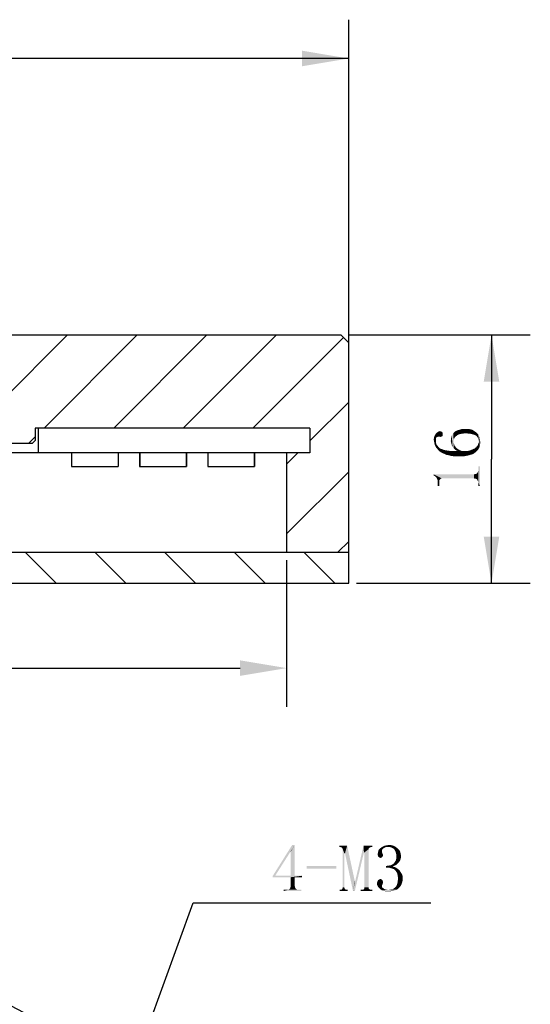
# Model space of a CAD drawing. Header units: millimetres. Extents: x 99 to 211, y 61 to 253.
# Tile 4 of 4: x 178 to 211, y 187 to 251. Entities that reach past the tile are written whole.
import ezdxf

# ---------------------------------------------------------------- set-up
doc = ezdxf.new("R2010")
doc.units = ezdxf.units.MM
doc.header["$LTSCALE"] = 23.1
doc.header["$PDMODE"] = 3
doc.header["$PDSIZE"] = 8
doc.layers.get('0').update_dxf_attribs({"linetype": 'CONTINUOUS'})
doc.layers.get('Defpoints').update_dxf_attribs({"linetype": 'CONTINUOUS'})
doc.layers.add('00_COMPONENTS', color=7, linetype='CONTINUOUS')
doc.layers.add('51__DRAFT_DIMS', color=7, linetype='CONTINUOUS')
doc.styles.get("Standard").update_dxf_attribs({"font": 'simfang.ttf'})
doc.dimstyles.new('DIMSTYLE_2', dxfattribs={"dimtxt": 3, "dimasz": 3, "dimexe": 2.5, "dimexo": 0.5, "dimtad": 1, "dimdsep": 46, "dimtxsty": 'STANDARD', "dimblk": '_FILLED', "dimblk1": '_FILLED', "dimblk2": '_FILLED', "dimcen": 0.09, "dimclrt": 3, "dimazin": 2, "dimtp": 0.1, "dimtm": 0.1, "dimtfac": 1, "dimtofl": 0, "dimtmove": 0, "dimatfit": 1, "dimldrblk": '_FILLED', "dimfxl": 1, "dimtolj": 1, "dimarcsym": 0})
doc.dimstyles.new('DIMSTYLE_3', dxfattribs={"dimtxt": 3, "dimasz": 3, "dimexe": 2.5, "dimexo": 0.5, "dimgap": 0.75, "dimtad": 1, "dimdsep": 46, "dimtxsty": 'STANDARD', "dimblk": '_FILLED', "dimblk1": '_FILLED', "dimblk2": '_FILLED', "dimcen": 0.09, "dimclrt": 3, "dimazin": 2, "dimtp": 0.3, "dimtm": 0.3, "dimtfac": 1, "dimtofl": 0, "dimtmove": 0, "dimatfit": 3, "dimldrblk": '_FILLED', "dimfxl": 1, "dimtolj": 1, "dimarcsym": 0})
doc.dimstyles.new('DIMSTYLE_4', dxfattribs={"dimtxt": 3, "dimasz": 3, "dimexe": 2.5, "dimexo": 0.5, "dimgap": 0.75, "dimtad": 1, "dimdsep": 46, "dimtxsty": 'STANDARD', "dimblk": '_FILLED', "dimblk1": '_FILLED', "dimblk2": '_FILLED', "dimcen": 0.09, "dimclrt": 3, "dimazin": 2, "dimtp": 0.2, "dimtm": 0.2, "dimtfac": 1, "dimtofl": 0, "dimtmove": 0, "dimatfit": 3, "dimldrblk": '_FILLED', "dimfxl": 1, "dimtolj": 1, "dimarcsym": 0})
pattern_1 = [(45, (0, 0), (-5.9397, 5.9397), [])]

# ---------------------------------------------------------------- blocks, each defined once
blk = doc.blocks.new('_FILLED')
at = {"color": 0, "linetype": 'ByBlock'}
blk.add_solid([(0, 0), (-1, 0.167), (-1, -0.167)], dxfattribs=at)
blk = doc.blocks.new('*D2')
at = {"layer": '51__DRAFT_DIMS', "color": 4}
for p, q in [((182.851, 176.185), (189.338, 194.045)), ((189.338, 194.045), (192.838, 194.045)), ((192.838, 194.045), (204.651, 194.045))]:
    blk.add_line(p, q, dxfattribs=at)
at = {"layer": '51__DRAFT_DIMS', "color": 4, "xscale": 3, "yscale": 3, "zscale": 3, "rotation": 250.0402917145}
blk.add_blockref('_FILLED', (182.851, 176.185), dxfattribs=at)
blk = doc.blocks.new('*D3')
at = {"layer": '51__DRAFT_DIMS', "color": 4}
for p, q in [((119.358, 229.627), (119.358, 250.942)), ((199.358, 229.627), (199.358, 250.942)), ((119.358, 248.442), (159.358, 248.442)), ((199.358, 248.442), (159.358, 248.442))]:
    blk.add_line(p, q, dxfattribs=at)
at = {"layer": '51__DRAFT_DIMS', "color": 4, "xscale": 3, "yscale": 3, "zscale": 3, "rotation": 180}
blk.add_blockref('_FILLED', (119.358, 248.442), dxfattribs=at)
at = {"layer": '51__DRAFT_DIMS', "color": 4, "xscale": 3, "yscale": 3, "zscale": 3}
blk.add_blockref('_FILLED', (199.358, 248.442), dxfattribs=at)
blk = doc.blocks.new('*D5')
at = {"layer": '51__DRAFT_DIMS', "color": 4}
for p, q in [((199.358, 230.627), (211.06, 230.627)), ((208.56, 230.627), (208.56, 222.627)), ((208.56, 214.627), (208.56, 222.627)), ((199.858, 214.627), (211.06, 214.627))]:
    blk.add_line(p, q, dxfattribs=at)
at = {"layer": '51__DRAFT_DIMS', "color": 4, "xscale": 3, "yscale": 3, "zscale": 3}
for p, rotation in [((208.56, 230.627), 90), ((208.56, 214.627), 270)]:
    blk.add_blockref('_FILLED', p, dxfattribs=dict(at, rotation=rotation))
blk = doc.blocks.new('*D8')
at = {"layer": '51__DRAFT_DIMS', "color": 0, "lineweight": -2}
for p, q in [((123.358, 216.127), (123.358, 206.662)), ((195.358, 216.127), (195.358, 206.662)), ((126.358, 209.162), (192.358, 209.162))]:
    blk.add_line(p, q, dxfattribs=at)
at = {"layer": 'Defpoints', "color": 0}
for p in [(123.358, 216.627), (195.358, 216.627), (195.358, 209.162)]:
    blk.add_point(p, dxfattribs=at)
at = {"layer": '51__DRAFT_DIMS', "color": 0, "linetype": 'ByBlock', "lineweight": -2, "xscale": 3, "yscale": 3, "zscale": 3, "rotation": 180}
blk.add_blockref('_FILLED', (123.358, 209.162), dxfattribs=at)
at = {"layer": '51__DRAFT_DIMS', "color": 0, "linetype": 'ByBlock', "lineweight": -2, "xscale": 3, "yscale": 3, "zscale": 3}
blk.add_blockref('_FILLED', (195.358, 209.162), dxfattribs=at)
at = {"layer": '51__DRAFT_DIMS', "color": 3, "insert": (159.358, 211.429), "char_height": 3, "attachment_point": 5}
blk.add_mtext('\\A1;72', dxfattribs=at)

msp = doc.modelspace()

# ---------------------------------------------------------------- hatches: boundary and pattern name
h = msp.add_hatch()
h.set_pattern_fill('ANSI31', color=256)
h.paths.add_polyline_path([(139.35848, 224.62708), (139.55848, 224.62708), (139.55848, 223.82708), (139.75848, 223.62708), (141.85848, 223.62708), (141.85848, 230.12708), (141.35848, 230.62708), (119.85848, 230.62708), (119.35848, 230.12708), (119.35848, 216.62708), (123.35848, 216.62708), (123.35848, 223.02708), (121.85848, 223.02708), (121.85848, 224.62708)])
h.paths.add_polyline_path([(199.35848, 216.62708), (199.35848, 230.12708), (198.85848, 230.62708), (177.35848, 230.62708), (176.85848, 230.12708), (176.85848, 223.62708), (178.95848, 223.62708), (179.15848, 223.82708), (179.15848, 224.62708), (179.35848, 224.62708), (196.85865, 224.63907), (196.85848, 223.02708), (195.35848, 223.02708), (195.35848, 216.62708)])
h = msp.add_hatch()
h.set_pattern_fill('DEFAULT__4', color=4, scale=8.4, angle=45, style=0, pattern_type=0)
h.set_pattern_definition(pattern_1)
edge = h.paths.add_edge_path()
edge.add_line((183.79748, 223.02708), (180.993, 223.02708))
edge.add_line((183.79748, 223.02708), (183.79748, 222.27708))
edge.add_line((183.79748, 222.27708), (180.993, 222.27708))
edge.add_line((180.993, 223.02708), (180.993, 222.27708))
h = msp.add_hatch()
h.set_pattern_fill('DEFAULT__8', color=4, scale=8.4, angle=45, style=0, pattern_type=0)
h.set_pattern_definition(pattern_1)
edge = h.paths.add_edge_path()
edge.add_line((183.98632, 223.02708), (184.87532, 223.02708))
edge.add_line((184.87532, 223.02708), (184.87532, 222.41748))
edge.add_line((183.98632, 222.41748), (184.87532, 222.41748))
edge.add_line((183.98632, 223.02708), (183.98632, 222.41748))
h = msp.add_hatch()
h.set_pattern_fill('DEFAULT__10', color=4, scale=8.4, angle=45, style=0, pattern_type=0)
h.set_pattern_definition(pattern_1)
edge = h.paths.add_edge_path()
edge.add_line((190.71326, 223.02708), (189.03686, 223.02708))
edge.add_line((190.71326, 223.02708), (190.71326, 221.45228))
edge.add_line((190.71326, 221.45228), (189.03686, 221.45228))
edge.add_line((189.03686, 223.02708), (189.03686, 221.45228))
h = msp.add_hatch()
h.set_pattern_fill('DEFAULT__6', color=4, scale=8.4, angle=45, style=0, pattern_type=0)
h.set_pattern_definition(pattern_1)
edge = h.paths.add_edge_path()
edge.add_line((193.78133, 223.02708), (190.9795, 223.02708))
edge.add_line((193.78133, 223.02708), (193.78133, 222.27708))
edge.add_line((193.78133, 222.27708), (192.89926, 222.27708))
edge.add_line((192.89926, 222.27708), (192.89926, 222.22708))
edge.add_line((192.89926, 222.22708), (192.63788, 222.22708))
edge.add_line((192.63788, 222.27708), (192.63788, 222.22708))
edge.add_line((192.63788, 222.27708), (192.55761, 222.27708))
edge.add_line((192.55761, 222.27708), (192.55761, 222.22708))
edge.add_line((192.55761, 222.22708), (192.50164, 222.22708))
edge.add_line((192.50164, 222.27708), (192.50164, 222.22708))
edge.add_line((192.50164, 222.27708), (192.36609, 222.27708))
edge.add_line((192.36609, 222.27708), (192.36609, 222.22708))
edge.add_line((192.36609, 222.22708), (192.24107, 222.22708))
edge.add_line((192.24107, 222.27708), (192.24107, 222.22708))
edge.add_line((192.24107, 222.27708), (192.0125, 222.27708))
edge.add_line((192.0125, 222.27708), (192.0125, 222.22708))
edge.add_line((192.0125, 222.22708), (191.97473, 222.22708))
edge.add_line((191.97473, 222.27708), (191.97473, 222.22708))
edge.add_line((191.97473, 222.27708), (190.9795, 222.27708))
edge.add_line((190.9795, 223.02708), (190.9795, 222.27708))
h = msp.add_hatch()
h.set_pattern_fill('ANSI31', color=256, angle=90)
h.paths.add_polyline_path([(123.35848, 216.62708), (119.35848, 216.62708), (119.35848, 214.62708), (141.85848, 214.62708), (141.85848, 216.62708)])
h.paths.add_polyline_path([(195.35848, 216.62708), (176.85848, 216.62708), (176.85848, 214.62708), (199.35848, 214.62708), (199.35848, 216.62708)])

# ---------------------------------------------------------------- linework, layer by layer
at = {"layer": '00_COMPONENTS', "color": 7}
for p, q in [((119.85848, 230.62708), (198.85848, 230.62708)), ((198.85848, 230.62708), (199.35848, 230.12708)), ((199.35848, 214.62708), (199.35848, 230.12708)), ((196.85848, 224.62708), (179.15848, 224.62708)), ((179.15848, 224.62708), (179.15848, 223.82708)), ((179.35848, 224.62708), (179.35844, 223.02708)), ((196.85848, 224.62708), (196.85848, 223.02708)), ((196.85865, 224.57216), (196.85865, 223.02708)), ((178.95848, 223.62708), (139.75848, 223.62708)), ((178.95848, 223.62708), (179.15848, 223.82708)), ((196.85865, 223.02708), (121.85848, 223.02708)), ((181.50423, 223.02708), (181.50423, 222.15228)), ((184.50141, 223.02708), (184.50141, 222.15228)), ((184.50745, 223.02708), (184.50745, 222.15228)), ((185.88773, 223.02708), (185.88773, 222.15228)), ((185.89376, 223.02708), (185.89376, 222.15228)), ((188.88491, 223.02708), (188.88491, 222.15228)), ((188.89094, 223.02708), (188.89094, 222.15228)), ((188.89094, 223.02708), (188.89094, 222.15228)), ((188.89698, 223.02708), (188.89698, 222.15228)), ((190.27726, 223.02708), (190.27726, 222.15228)), ((193.27444, 223.02708), (193.27444, 222.15228)), ((193.28047, 223.02708), (193.28047, 222.15228)), ((195.35848, 223.02708), (195.35848, 216.62708)), ((181.50423, 222.15228), (184.50745, 222.15228)), ((185.88773, 222.15228), (188.89094, 222.15228)), ((185.89376, 222.15228), (188.89698, 222.15228)), ((190.27726, 222.15228), (193.28047, 222.15228)), ((119.35848, 216.62708), (199.35848, 216.62708)), ((119.35848, 214.62708), (199.35848, 214.62708))]:
    msp.add_line(p, q, dxfattribs=at)
for radius in [40, 39.5]:
    msp.add_circle((159.35848, 151.79378), radius, dxfattribs=at)
at = {"layer": '51__DRAFT_DIMS', "color": 3}
for points in [[(204.85703, 223.77552), (204.83359, 223.89271), (204.85703, 224.00989)], [(204.88047, 223.65833), (204.85703, 224.00989), (204.88047, 224.10364)], [(204.85703, 224.00989), (204.88047, 223.65833), (204.85703, 223.77552)], [(204.9039, 223.54114), (204.88047, 224.10364), (204.92734, 224.19739)], [(204.88047, 224.10364), (204.9039, 223.54114), (204.88047, 223.65833)], [(204.92734, 224.19739), (204.95078, 223.44739), (204.9039, 223.54114)], [(204.97422, 223.96302), (204.92734, 224.19739), (204.97422, 224.26771)], [(204.97422, 223.70521), (204.95078, 223.44739), (204.92734, 224.19739)], [(204.97422, 223.84583), (204.97422, 223.70521), (204.92734, 224.19739)], [(204.97422, 223.89271), (204.97422, 223.84583), (204.92734, 224.19739)], [(204.97422, 223.96302), (204.97422, 223.89271), (204.92734, 224.19739)], [(204.99765, 224.03333), (204.97422, 224.26771), (205.04453, 224.33802)], [(204.97422, 224.26771), (204.99765, 223.98646), (204.97422, 223.96302)], [(204.99765, 224.03333), (204.99765, 223.98646), (204.97422, 224.26771)], [(205.04453, 224.33802), (205.06797, 224.05677), (204.99765, 224.03333)], [(205.11484, 224.08021), (205.04453, 224.33802), (205.11484, 224.38489)], [(205.11484, 224.08021), (205.06797, 224.05677), (205.04453, 224.33802)], [(205.11484, 224.38489), (205.16172, 224.40833), (205.18515, 224.08021)], [(205.11484, 224.38489), (205.18515, 224.08021), (205.11484, 224.08021)], [(205.18515, 224.08021), (205.16172, 224.40833), (205.23203, 224.43177)], [(205.23203, 224.43177), (205.25547, 224.05677), (205.18515, 224.08021)], [(205.25547, 224.05677), (205.23203, 224.43177), (205.30234, 224.40833)], [(205.30234, 224.40833), (205.32578, 224.08021), (205.25547, 224.05677)], [(205.32578, 224.08021), (205.30234, 224.40833), (205.37265, 224.38489)], [(205.37265, 224.38489), (205.39609, 224.10364), (205.32578, 224.08021)], [(205.41953, 224.15052), (205.39609, 224.10364), (205.37265, 224.38489)], [(205.41953, 224.24427), (205.41953, 224.15052), (205.37265, 224.38489)], [(205.41953, 224.24427), (205.37265, 224.38489), (205.41953, 224.31458)], [(205.98203, 223.61146), (205.95859, 223.98646), (205.98203, 224.08021)], [(205.95859, 223.89271), (205.95859, 223.98646), (205.98203, 223.61146)], [(206.00547, 223.51771), (205.98203, 224.08021), (206.00547, 224.15052)], [(205.98203, 224.08021), (206.00547, 223.51771), (205.98203, 223.61146)], [(206.05234, 223.42396), (206.00547, 224.15052), (206.05234, 224.22083)], [(206.00547, 224.15052), (206.05234, 223.42396), (206.00547, 223.51771)], [(206.05234, 224.22083), (206.09922, 224.29114), (206.12265, 223.33021)], [(206.05234, 224.22083), (206.12265, 223.33021), (206.05234, 223.42396)], [(206.12265, 223.89271), (206.09922, 224.29114), (206.14609, 224.33802)], [(206.12265, 223.68177), (206.12265, 223.33021), (206.09922, 224.29114)], [(206.12265, 223.77552), (206.12265, 223.68177), (206.09922, 224.29114)], [(206.12265, 223.89271), (206.12265, 223.77552), (206.09922, 224.29114)], [(206.14609, 224.33802), (206.16953, 223.98646), (206.12265, 223.89271)], [(206.2164, 224.05677), (206.14609, 224.33802), (206.2164, 224.40833)], [(206.2164, 224.05677), (206.16953, 223.98646), (206.14609, 224.33802)], [(206.31015, 224.12708), (206.2164, 224.40833), (206.35703, 224.47864)], [(206.2164, 224.40833), (206.31015, 224.12708), (206.2164, 224.05677)], [(206.35703, 224.47864), (206.4039, 224.19739), (206.31015, 224.12708)], [(206.4039, 224.19739), (206.35703, 224.47864), (206.52109, 224.52552)], [(206.52109, 224.52552), (206.54453, 224.24427), (206.4039, 224.19739)], [(206.54453, 224.24427), (206.52109, 224.52552), (206.66172, 224.57239)], [(206.66172, 224.57239), (206.68515, 224.26771), (206.54453, 224.24427)], [(206.84922, 224.29114), (206.68515, 224.26771), (206.66172, 224.57239)], [(206.84922, 224.29114), (206.66172, 224.57239), (206.84922, 224.57239)], [(206.84922, 224.57239), (206.9664, 224.29114), (206.84922, 224.29114)], [(206.9664, 224.29114), (206.84922, 224.57239), (206.9664, 224.57239)], [(206.9664, 224.57239), (207.08359, 224.26771), (206.9664, 224.29114)], [(207.08359, 224.26771), (206.9664, 224.57239), (207.08359, 224.57239)], [(207.08359, 224.57239), (207.17734, 224.26771), (207.08359, 224.26771)], [(207.17734, 224.26771), (207.08359, 224.57239), (207.20078, 224.54896)], [(207.20078, 224.54896), (207.27109, 224.24427), (207.17734, 224.26771)], [(207.27109, 224.24427), (207.20078, 224.54896), (207.29453, 224.52552)], [(207.29453, 224.52552), (207.36484, 224.22083), (207.27109, 224.24427)], [(207.36484, 224.22083), (207.29453, 224.52552), (207.38828, 224.47864)], [(207.38828, 224.47864), (207.43515, 224.19739), (207.36484, 224.22083)], [(207.43515, 224.19739), (207.38828, 224.47864), (207.45859, 224.43177)], [(207.45859, 224.43177), (207.48203, 224.17396), (207.43515, 224.19739)], [(207.48203, 224.17396), (207.45859, 224.43177), (207.5289, 224.38489)], [(207.5289, 224.38489), (207.55234, 224.15052), (207.48203, 224.17396)], [(207.55234, 224.15052), (207.5289, 224.38489), (207.59922, 224.33802)], [(207.59922, 224.33802), (207.62265, 224.08021), (207.55234, 224.15052)], [(207.69297, 223.98646), (207.62265, 224.08021), (207.59922, 224.33802)], [(207.69297, 223.98646), (207.59922, 224.33802), (207.7164, 224.19739)], [(207.7164, 224.19739), (207.7164, 223.86927), (207.69297, 223.98646)], [(207.7164, 224.19739), (207.73984, 223.75208), (207.7164, 223.86927)], [(207.76328, 223.35364), (207.73984, 223.75208), (207.7164, 224.19739)], [(207.76328, 223.35364), (207.7164, 224.19739), (207.78672, 224.05677)], [(207.78672, 224.05677), (207.81015, 223.42396), (207.76328, 223.35364)], [(207.81015, 223.54114), (207.81015, 223.42396), (207.78672, 224.05677)], [(207.81015, 223.54114), (207.78672, 224.05677), (207.81015, 223.91614)], [(204.97422, 223.70521), (204.99765, 223.35364), (204.95078, 223.44739)], [(204.99765, 223.35364), (204.97422, 223.70521), (205.02109, 223.56458)], [(205.02109, 223.56458), (205.0914, 223.25989), (204.99765, 223.35364)], [(205.0914, 223.25989), (205.02109, 223.56458), (205.11484, 223.44739)], [(205.11484, 223.44739), (205.16172, 223.16614), (205.0914, 223.25989)], [(205.16172, 223.16614), (205.11484, 223.44739), (205.23203, 223.33021)], [(205.23203, 223.33021), (205.25547, 223.09583), (205.16172, 223.16614)], [(205.25547, 223.09583), (205.23203, 223.33021), (205.30234, 223.28333)], [(205.95859, 223.70521), (205.93515, 223.79896), (205.95859, 223.89271)], [(205.95859, 223.89271), (205.98203, 223.61146), (205.95859, 223.70521)], [(206.12265, 223.68177), (206.14609, 223.61146), (206.19297, 223.25989)], [(206.12265, 223.68177), (206.19297, 223.25989), (206.12265, 223.33021)], [(206.14609, 223.61146), (206.16953, 223.51771), (206.19297, 223.25989)], [(206.19297, 223.25989), (206.16953, 223.51771), (206.23984, 223.42396)], [(206.23984, 223.42396), (206.28672, 223.18958), (206.19297, 223.25989)], [(206.28672, 223.18958), (206.23984, 223.42396), (206.28672, 223.35364)], [(206.28672, 223.35364), (206.38047, 223.28333), (206.4039, 223.14271)], [(206.28672, 223.35364), (206.4039, 223.14271), (206.28672, 223.18958)], [(207.57578, 223.11927), (207.45859, 223.30677), (207.57578, 223.40052)], [(207.64609, 223.18958), (207.57578, 223.40052), (207.66953, 223.51771)], [(207.57578, 223.40052), (207.64609, 223.18958), (207.57578, 223.11927)], [(207.66953, 223.51771), (207.7164, 223.25989), (207.64609, 223.18958)], [(207.7164, 223.25989), (207.66953, 223.51771), (207.7164, 223.63489)], [(207.7164, 223.63489), (207.73984, 223.75208), (207.76328, 223.35364)], [(207.7164, 223.63489), (207.76328, 223.35364), (207.7164, 223.25989)], [(207.81015, 223.91614), (207.83359, 223.63489), (207.81015, 223.54114)], [(207.83359, 223.63489), (207.81015, 223.91614), (207.83359, 223.75208)], [(205.30234, 223.28333), (205.37265, 223.02552), (205.25547, 223.09583)], [(205.37265, 223.02552), (205.30234, 223.28333), (205.39609, 223.25989)], [(205.39609, 223.25989), (205.48984, 222.97864), (205.37265, 223.02552)], [(205.48984, 222.97864), (205.39609, 223.25989), (205.51328, 223.21302)], [(205.51328, 223.21302), (205.63047, 222.90833), (205.48984, 222.97864)], [(205.63047, 222.90833), (205.51328, 223.21302), (205.6539, 223.18958)], [(205.6539, 223.18958), (205.77109, 222.88489), (205.63047, 222.90833)], [(205.77109, 222.88489), (205.6539, 223.18958), (205.81797, 223.16614)], [(205.81797, 223.16614), (205.93515, 222.83802), (205.77109, 222.88489)], [(205.93515, 222.83802), (205.81797, 223.16614), (205.98203, 223.14271)], [(205.98203, 223.14271), (206.09922, 222.81458), (205.93515, 222.83802)], [(206.09922, 222.81458), (205.98203, 223.14271), (206.16953, 223.14271)], [(206.16953, 223.14271), (206.28672, 222.81458), (206.09922, 222.81458)], [(206.28672, 222.81458), (206.16953, 223.14271), (206.4039, 223.14271)], [(206.4039, 223.14271), (206.47422, 222.81458), (206.28672, 222.81458)], [(206.47422, 222.81458), (206.4039, 223.14271), (206.38047, 223.28333)], [(206.47422, 222.81458), (206.38047, 223.28333), (206.49765, 223.21302)], [(206.49765, 223.21302), (206.63828, 222.81458), (206.47422, 222.81458)], [(206.63828, 222.81458), (206.49765, 223.21302), (206.66172, 223.14271)], [(206.66172, 223.14271), (206.80234, 222.81458), (206.63828, 222.81458)], [(206.80234, 222.81458), (206.66172, 223.14271), (206.89609, 223.14271)], [(206.89609, 223.14271), (206.94297, 222.83802), (206.80234, 222.81458)], [(207.06015, 222.86146), (206.89609, 223.14271), (207.10703, 223.16614)], [(207.06015, 222.86146), (206.94297, 222.83802), (206.89609, 223.14271)], [(207.10703, 223.16614), (207.20078, 222.90833), (207.06015, 222.86146)], [(207.20078, 222.90833), (207.10703, 223.16614), (207.29453, 223.23646)], [(207.29453, 223.23646), (207.31797, 222.93177), (207.20078, 222.90833)], [(207.41172, 222.97864), (207.29453, 223.23646), (207.45859, 223.30677)], [(207.41172, 222.97864), (207.31797, 222.93177), (207.29453, 223.23646)], [(207.45859, 223.30677), (207.50547, 223.04896), (207.41172, 222.97864)], [(207.57578, 223.11927), (207.50547, 223.04896), (207.45859, 223.30677)], [(207.7164, 221.97083), (207.7164, 222.15833), (207.81015, 220.89271)], [(207.81015, 220.89271), (207.7164, 222.15833), (207.81015, 222.15833)], [(204.83359, 221.64271), (204.88047, 221.54896), (204.83359, 221.57239)], [(204.95078, 221.50208), (204.88047, 221.54896), (204.83359, 221.64271)], [(204.99765, 221.45521), (204.95078, 221.50208), (204.83359, 221.64271)], [(205.20859, 221.29114), (204.99765, 221.45521), (204.83359, 221.64271)], [(205.25547, 221.33802), (205.20859, 221.29114), (204.83359, 221.64271)], [(205.30234, 221.36146), (205.25547, 221.33802), (204.83359, 221.64271)], [(205.34922, 221.38489), (205.30234, 221.36146), (204.83359, 221.64271)], [(207.43516, 221.38489), (205.34922, 221.38489), (204.83359, 221.64271)], [(207.43516, 221.38489), (204.83359, 221.64271), (207.43516, 221.64271)], [(205.20859, 221.19739), (205.04453, 221.38489), (204.99765, 221.45521)], [(205.20859, 221.29114), (205.20859, 221.19739), (204.99765, 221.45521)], [(207.50547, 221.36146), (207.43516, 221.64271), (207.50547, 221.66614)], [(207.43516, 221.64271), (207.50547, 221.36146), (207.43516, 221.38489)], [(207.50547, 221.66614), (207.55234, 221.36146), (207.50547, 221.36146)], [(207.55234, 221.36146), (207.50547, 221.66614), (207.55234, 221.66614)], [(207.59922, 221.33802), (207.55234, 221.66614), (207.59922, 221.68958)], [(207.55234, 221.66614), (207.59922, 221.33802), (207.55234, 221.36146)], [(207.64609, 221.29114), (207.59922, 221.68958), (207.64609, 221.73646)], [(207.59922, 221.68958), (207.64609, 221.29114), (207.59922, 221.33802)], [(207.66953, 221.24427), (207.64609, 221.73646), (207.66953, 221.78333)], [(207.64609, 221.73646), (207.66953, 221.24427), (207.64609, 221.29114)], [(207.69297, 221.19739), (207.66953, 221.78333), (207.69297, 221.83021)], [(207.66953, 221.78333), (207.69297, 221.19739), (207.66953, 221.24427)], [(207.7164, 221.12708), (207.69297, 221.83021), (207.7164, 221.90052)], [(207.69297, 221.83021), (207.7164, 221.12708), (207.69297, 221.19739)], [(207.7164, 221.90052), (207.7164, 221.97083), (207.81015, 220.89271)], [(207.7164, 221.12708), (207.7164, 221.90052), (207.81015, 220.89271)], [(205.20859, 221.19739), (205.06797, 221.31458), (205.04453, 221.38489)], [(205.20859, 220.89271), (205.0914, 221.24427), (205.06797, 221.31458)], [(205.20859, 221.19739), (205.20859, 220.89271), (205.06797, 221.31458)], [(205.0914, 221.15052), (205.0914, 221.24427), (205.20859, 220.89271)], [(205.0914, 221.05677), (205.0914, 221.15052), (205.20859, 220.89271)], [(205.0914, 221.05677), (205.20859, 220.89271), (205.0914, 220.89271)], [(207.7164, 221.05677), (207.7164, 221.12708), (207.81015, 220.89271)], [(207.7164, 221.05677), (207.81015, 220.89271), (207.7164, 220.89271)], [(195.8849, 197.77188), (195.60365, 197.32657), (194.45521, 195.75626)], [(195.8849, 197.77188), (194.45521, 195.75626), (195.72084, 197.77188)], [(195.60365, 197.32657), (194.61927, 195.77969), (194.45521, 195.75626)], [(195.62709, 197.32657), (195.60365, 197.32657), (195.8849, 197.77188)], [(195.62709, 195.77969), (195.62709, 197.32657), (195.8849, 197.77188)], [(195.62709, 195.77969), (195.8849, 197.77188), (195.8849, 195.77969)], [(199.2599, 197.72501), (198.74427, 197.63126), (198.74427, 197.72501)], [(198.81459, 197.63126), (198.74427, 197.63126), (199.2599, 197.72501)], [(198.8849, 197.60782), (198.81459, 197.63126), (199.2599, 197.72501)], [(198.93177, 197.58438), (198.8849, 197.60782), (199.2599, 197.72501)], [(198.95521, 197.53751), (198.93177, 197.58438), (199.2599, 197.72501)], [(198.97865, 197.49063), (198.95521, 197.53751), (199.2599, 197.72501)], [(199.0724, 197.23282), (198.97865, 197.49063), (199.2599, 197.72501)], [(199.0724, 197.23282), (198.97865, 195.02969), (198.97865, 197.49063)], [(199.11927, 197.23282), (199.0724, 197.23282), (199.2599, 197.72501)], [(199.11927, 197.23282), (199.2599, 197.72501), (199.75209, 195.42813)], [(200.33802, 197.27969), (199.77552, 195.42813), (200.31459, 197.72501)], [(200.31459, 197.72501), (200.87709, 197.72501), (200.68959, 197.58438)], [(200.31459, 197.72501), (200.68959, 197.58438), (200.33802, 197.27969)], [(200.68959, 197.58438), (200.64271, 197.53751), (200.33802, 197.27969)], [(200.64271, 197.53751), (200.64271, 197.49063), (200.33802, 197.27969)], [(200.36146, 197.27969), (200.33802, 197.27969), (200.64271, 197.49063)], [(200.36146, 195.02969), (200.36146, 197.27969), (200.64271, 197.49063)], [(200.36146, 195.02969), (200.64271, 197.49063), (200.64271, 195.02969)], [(200.87709, 197.72501), (200.73646, 197.60782), (200.68959, 197.58438)], [(200.87709, 197.72501), (200.80677, 197.63126), (200.73646, 197.60782)], [(200.80677, 197.63126), (200.87709, 197.72501), (200.87709, 197.63126)], [(201.5099, 197.37344), (201.25209, 197.30313), (201.27552, 197.42032)], [(201.5099, 197.37344), (201.5099, 197.32657), (201.25209, 197.30313)], [(201.25209, 197.30313), (201.5099, 197.32657), (201.5099, 197.27969)], [(201.53334, 197.49063), (201.27552, 197.42032), (201.34584, 197.51407)], [(201.53334, 197.49063), (201.5099, 197.44376), (201.27552, 197.42032)], [(201.27552, 197.42032), (201.5099, 197.44376), (201.5099, 197.37344)], [(201.65052, 197.58438), (201.34584, 197.51407), (201.46302, 197.60782)], [(201.65052, 197.58438), (201.58021, 197.53751), (201.34584, 197.51407)], [(201.34584, 197.51407), (201.58021, 197.53751), (201.53334, 197.49063)], [(201.76771, 197.63126), (201.46302, 197.60782), (201.58021, 197.67813)], [(201.46302, 197.60782), (201.76771, 197.63126), (201.65052, 197.58438)], [(202.28334, 197.70157), (201.58021, 197.67813), (201.6974, 197.72501)], [(201.76771, 197.63126), (201.58021, 197.67813), (202.28334, 197.70157)], [(202.14271, 197.74844), (201.6974, 197.72501), (201.83802, 197.74844)], [(201.6974, 197.72501), (202.14271, 197.74844), (202.28334, 197.70157)], [(201.90834, 197.63126), (201.76771, 197.63126), (202.28334, 197.70157)], [(201.83802, 197.74844), (201.97865, 197.77188), (202.14271, 197.74844)], [(202.02552, 197.63126), (201.90834, 197.63126), (202.28334, 197.70157)], [(202.02552, 197.63126), (202.28334, 197.70157), (202.40052, 197.63126)], [(202.40052, 197.63126), (202.14271, 197.58438), (202.02552, 197.63126)], [(202.23646, 197.53751), (202.14271, 197.58438), (202.40052, 197.63126)], [(202.23646, 197.53751), (202.40052, 197.63126), (202.51771, 197.53751)], [(202.51771, 197.53751), (202.30677, 197.46719), (202.23646, 197.53751)], [(202.30677, 197.46719), (202.51771, 197.53751), (202.61146, 197.44376)], [(202.61146, 197.44376), (202.35365, 197.37344), (202.30677, 197.46719)], [(202.35365, 197.37344), (202.61146, 197.44376), (202.68177, 197.32657)], [(202.68177, 197.32657), (202.40052, 197.25626), (202.35365, 197.37344)], [(202.40052, 197.25626), (202.68177, 197.32657), (202.70521, 197.20938)], [(198.97865, 195.02969), (199.0724, 197.23282), (199.0724, 195.02969)], [(199.75209, 195.42813), (199.6349, 194.79532), (199.11927, 197.23282)], [(199.6349, 194.79532), (199.77552, 195.42813), (200.33802, 197.27969)], [(199.6349, 194.79532), (200.33802, 197.27969), (199.75209, 194.79532)], [(201.5099, 197.27969), (201.22865, 197.18594), (201.25209, 197.30313)], [(201.5099, 197.27969), (201.53334, 197.23282), (201.22865, 197.18594)], [(201.53334, 197.23282), (201.53334, 197.20938), (201.22865, 197.18594)], [(201.22865, 197.18594), (201.53334, 197.20938), (201.55677, 197.16251)], [(201.55677, 197.16251), (201.22865, 197.11563), (201.22865, 197.18594)], [(201.22865, 197.11563), (201.55677, 197.16251), (201.58021, 197.11563)], [(201.58021, 197.11563), (201.25209, 197.06876), (201.22865, 197.11563)], [(201.25209, 197.06876), (201.58021, 197.11563), (201.55677, 197.04532)], [(201.55677, 197.04532), (201.25209, 197.02188), (201.25209, 197.06876)], [(201.29896, 196.99844), (201.25209, 197.02188), (201.55677, 197.04532)], [(201.29896, 196.99844), (201.55677, 197.04532), (201.53334, 196.99844)], [(201.53334, 196.99844), (201.34584, 196.95157), (201.29896, 196.99844)], [(201.34584, 196.95157), (201.53334, 196.99844), (201.48646, 196.95157)], [(201.48646, 196.95157), (201.41615, 196.92813), (201.34584, 196.95157)], [(202.65834, 196.74063), (202.33021, 196.67032), (202.40052, 196.78751)], [(202.33021, 196.67032), (202.65834, 196.74063), (202.58802, 196.64688)], [(202.70521, 197.20938), (202.42396, 197.16251), (202.40052, 197.25626)], [(202.70521, 196.85782), (202.40052, 196.78751), (202.42396, 196.90469)], [(202.40052, 196.78751), (202.70521, 196.85782), (202.65834, 196.74063)], [(202.42396, 197.16251), (202.70521, 197.20938), (202.72865, 197.09219)], [(202.72865, 197.09219), (202.42396, 197.04532), (202.42396, 197.16251)], [(202.42396, 197.04532), (202.72865, 197.09219), (202.72865, 196.97501)], [(202.72865, 196.97501), (202.42396, 196.90469), (202.42396, 197.04532)], [(202.42396, 196.90469), (202.72865, 196.97501), (202.70521, 196.85782)], [(198.55677, 196.41251), (196.65834, 196.24844), (196.65834, 196.41251)], [(196.65834, 196.24844), (198.55677, 196.41251), (198.55677, 196.24844)], [(202.33021, 196.43594), (201.76771, 196.41251), (201.93177, 196.43594)], [(201.76771, 196.41251), (202.33021, 196.43594), (202.18959, 196.38907)], [(202.18959, 196.38907), (201.76771, 196.29532), (201.76771, 196.41251)], [(202.18959, 196.38907), (202.37709, 196.31876), (201.76771, 196.29532)], [(201.86146, 196.29532), (201.76771, 196.29532), (202.37709, 196.31876)], [(201.97865, 196.29532), (201.86146, 196.29532), (202.37709, 196.31876)], [(201.93177, 196.43594), (202.0724, 196.45938), (202.42396, 196.48282)], [(201.93177, 196.43594), (202.42396, 196.48282), (202.33021, 196.43594)], [(202.04896, 196.27188), (201.97865, 196.29532), (202.37709, 196.31876)], [(202.14271, 196.24844), (202.04896, 196.27188), (202.37709, 196.31876)], [(202.42396, 196.48282), (202.0724, 196.45938), (202.16615, 196.50626)], [(202.21302, 196.22501), (202.14271, 196.24844), (202.37709, 196.31876)], [(202.51771, 196.57657), (202.16615, 196.50626), (202.2599, 196.57657)], [(202.16615, 196.50626), (202.51771, 196.57657), (202.42396, 196.48282)], [(202.21302, 196.22501), (202.37709, 196.31876), (202.51771, 196.22501)], [(202.51771, 196.22501), (202.28334, 196.20157), (202.21302, 196.22501)], [(202.58802, 196.64688), (202.2599, 196.57657), (202.33021, 196.67032)], [(202.2599, 196.57657), (202.58802, 196.64688), (202.51771, 196.57657)], [(202.33021, 196.15469), (202.28334, 196.20157), (202.51771, 196.22501)], [(202.33021, 196.15469), (202.51771, 196.22501), (202.6349, 196.13126)], [(202.6349, 196.13126), (202.37709, 196.10782), (202.33021, 196.15469)], [(202.4474, 196.01407), (202.37709, 196.10782), (202.6349, 196.13126)], [(202.4474, 196.01407), (202.6349, 196.13126), (202.70521, 196.01407)], [(195.8849, 195.77969), (196.35365, 195.77969), (194.45521, 195.75626)], [(195.62709, 195.77969), (195.8849, 195.77969), (194.45521, 195.75626)], [(194.61927, 195.77969), (195.62709, 195.77969), (194.45521, 195.75626)], [(194.45521, 195.68594), (194.45521, 195.75626), (196.35365, 195.77969)], [(195.62709, 195.68594), (194.45521, 195.68594), (196.35365, 195.77969)], [(195.8849, 195.68594), (195.62709, 195.68594), (196.35365, 195.77969)], [(195.8849, 195.68594), (195.62709, 195.1), (195.62709, 195.68594)], [(195.62709, 195.1), (195.8849, 195.68594), (195.8849, 195.1)], [(195.8849, 195.68594), (196.35365, 195.77969), (196.35365, 195.68594)], [(199.75209, 195.42813), (199.77552, 195.42813), (199.6349, 194.79532)], [(201.53334, 195.49844), (201.55677, 195.42813), (201.20521, 195.40469)], [(201.53334, 195.49844), (201.20521, 195.40469), (201.25209, 195.49844)], [(201.20521, 195.40469), (201.55677, 195.42813), (201.58021, 195.35782)], [(201.46302, 195.54532), (201.5099, 195.52188), (201.25209, 195.49844)], [(201.46302, 195.54532), (201.25209, 195.49844), (201.3224, 195.54532)], [(201.25209, 195.49844), (201.5099, 195.52188), (201.53334, 195.49844)], [(201.43959, 195.56876), (201.3224, 195.54532), (201.39271, 195.56876)], [(201.3224, 195.54532), (201.43959, 195.56876), (201.46302, 195.54532)], [(202.70521, 196.01407), (202.49427, 195.89688), (202.4474, 196.01407)], [(202.70521, 196.01407), (202.77552, 195.92032), (202.49427, 195.89688)], [(202.49427, 195.89688), (202.77552, 195.92032), (202.8224, 195.80313)], [(202.8224, 195.80313), (202.51771, 195.75626), (202.49427, 195.89688)], [(202.8224, 195.42813), (202.49427, 195.28751), (202.51771, 195.42813)], [(202.49427, 195.28751), (202.8224, 195.42813), (202.77552, 195.26407)], [(202.51771, 195.75626), (202.8224, 195.80313), (202.84584, 195.68594)], [(202.84584, 195.68594), (202.54115, 195.61563), (202.51771, 195.75626)], [(202.84584, 195.56876), (202.51771, 195.42813), (202.54115, 195.61563)], [(202.51771, 195.42813), (202.84584, 195.56876), (202.8224, 195.42813)], [(202.54115, 195.61563), (202.84584, 195.68594), (202.84584, 195.56876)], [(196.14271, 194.88907), (196.30677, 194.88907), (195.15834, 194.79532)], [(196.04896, 194.88907), (196.14271, 194.88907), (195.15834, 194.79532)], [(195.48646, 194.88907), (196.04896, 194.88907), (195.15834, 194.79532)], [(195.41615, 194.88907), (195.48646, 194.88907), (195.15834, 194.79532)], [(195.36927, 194.88907), (195.41615, 194.88907), (195.15834, 194.79532)], [(195.36927, 194.88907), (195.15834, 194.79532), (195.15834, 194.88907)], [(195.15834, 194.79532), (196.30677, 194.88907), (196.30677, 194.79532)], [(195.48646, 194.88907), (195.53334, 194.91251), (195.95521, 194.93594)], [(195.48646, 194.88907), (195.95521, 194.93594), (196.04896, 194.88907)], [(195.95521, 194.93594), (195.53334, 194.91251), (195.55677, 194.93594)], [(195.93177, 194.95938), (195.55677, 194.93594), (195.58021, 194.95938)], [(195.55677, 194.93594), (195.93177, 194.95938), (195.95521, 194.93594)], [(195.90834, 195.00625), (195.58021, 194.95938), (195.60365, 195.00625)], [(195.58021, 194.95938), (195.90834, 195.00625), (195.93177, 194.95938)], [(195.8849, 195.1), (195.60365, 195.05313), (195.62709, 195.1)], [(195.60365, 195.05313), (195.8849, 195.1), (195.90834, 195.05313)], [(195.90834, 195.05313), (195.60365, 195.00625), (195.60365, 195.05313)], [(195.60365, 195.00625), (195.90834, 195.05313), (195.90834, 195.00625)], [(199.23646, 194.88907), (199.28334, 194.88907), (198.76771, 194.79532)], [(199.16615, 194.88907), (199.23646, 194.88907), (198.76771, 194.79532)], [(198.8849, 194.88907), (199.16615, 194.88907), (198.76771, 194.79532)], [(198.81459, 194.88907), (198.8849, 194.88907), (198.76771, 194.79532)], [(198.81459, 194.88907), (198.76771, 194.79532), (198.76771, 194.88907)], [(198.76771, 194.79532), (199.28334, 194.88907), (199.28334, 194.79532)], [(199.11927, 194.91251), (198.8849, 194.88907), (198.93177, 194.91251)], [(198.8849, 194.88907), (199.11927, 194.91251), (199.16615, 194.88907)], [(199.09584, 194.95938), (198.93177, 194.91251), (198.95521, 194.95938)], [(198.93177, 194.91251), (199.09584, 194.95938), (199.11927, 194.91251)], [(199.0724, 195.02969), (198.95521, 194.95938), (198.97865, 195.02969)], [(198.95521, 194.95938), (199.0724, 195.02969), (199.09584, 194.95938)], [(200.80677, 194.88907), (200.87709, 194.88907), (200.12709, 194.79532)], [(200.73646, 194.88907), (200.80677, 194.88907), (200.12709, 194.79532)], [(200.29115, 194.88907), (200.73646, 194.88907), (200.12709, 194.79532)], [(200.22084, 194.88907), (200.29115, 194.88907), (200.12709, 194.79532)], [(200.22084, 194.88907), (200.12709, 194.79532), (200.12709, 194.88907)], [(200.12709, 194.79532), (200.87709, 194.88907), (200.87709, 194.79532)], [(200.68959, 194.91251), (200.29115, 194.88907), (200.33802, 194.91251)], [(200.29115, 194.88907), (200.68959, 194.91251), (200.73646, 194.88907)], [(200.64271, 194.95938), (200.33802, 194.91251), (200.36146, 194.95938)], [(200.33802, 194.91251), (200.64271, 194.95938), (200.68959, 194.91251)], [(200.64271, 195.02969), (200.36146, 194.95938), (200.36146, 195.02969)], [(200.36146, 194.95938), (200.64271, 195.02969), (200.64271, 194.95938)], [(201.58021, 195.35782), (201.18177, 195.31094), (201.20521, 195.40469)], [(201.18177, 195.31094), (201.58021, 195.35782), (201.55677, 195.28751)], [(201.55677, 195.28751), (201.18177, 195.21719), (201.18177, 195.31094)], [(201.18177, 195.21719), (201.55677, 195.28751), (201.53334, 195.21719)], [(201.53334, 195.21719), (201.22865, 195.10001), (201.18177, 195.21719)], [(201.53334, 195.21719), (201.5099, 195.17032), (201.22865, 195.10001)], [(201.22865, 195.10001), (201.5099, 195.17032), (201.5099, 195.10001)], [(201.5099, 195.10001), (201.29896, 195.00626), (201.22865, 195.10001)], [(201.5099, 195.10001), (201.5099, 195.05313), (201.29896, 195.00626)], [(201.29896, 195.00626), (201.5099, 195.05313), (201.53334, 195.00626)], [(201.53334, 195.00626), (201.39271, 194.91251), (201.29896, 195.00626)], [(201.53334, 195.00626), (201.58021, 194.98282), (201.39271, 194.91251)], [(201.58021, 194.98282), (201.62709, 194.93594), (201.39271, 194.91251)], [(201.39271, 194.91251), (201.62709, 194.93594), (201.76771, 194.88907)], [(201.76771, 194.88907), (201.5099, 194.84219), (201.39271, 194.91251)], [(201.76771, 194.88907), (201.90834, 194.86563), (201.5099, 194.84219)], [(201.5099, 194.84219), (201.90834, 194.86563), (202.47084, 194.88907)], [(201.5099, 194.84219), (202.47084, 194.88907), (202.30677, 194.81876)], [(202.30677, 194.81876), (201.65052, 194.79532), (201.5099, 194.84219)], [(201.65052, 194.79532), (202.30677, 194.81876), (202.14271, 194.79532)], [(202.14271, 194.79532), (201.79115, 194.77188), (201.65052, 194.79532)], [(201.79115, 194.77188), (202.14271, 194.79532), (201.93177, 194.77188)], [(202.47084, 194.88907), (201.90834, 194.86563), (202.0724, 194.88907)], [(202.47084, 194.88907), (202.0724, 194.88907), (202.18959, 194.91251)], [(202.18959, 194.91251), (202.28334, 194.98282), (202.61146, 195.00626)], [(202.18959, 194.91251), (202.61146, 195.00626), (202.47084, 194.88907)], [(202.61146, 195.00626), (202.28334, 194.98282), (202.37709, 195.05313)], [(202.70521, 195.12344), (202.37709, 195.05313), (202.4474, 195.14688)], [(202.37709, 195.05313), (202.70521, 195.12344), (202.61146, 195.00626)], [(202.77552, 195.26407), (202.4474, 195.14688), (202.49427, 195.28751)], [(202.4474, 195.14688), (202.77552, 195.26407), (202.70521, 195.12344)]]:
    msp.add_solid(points, dxfattribs=at)

# ---------------------------------------------------------------- dimensions: what is measured, and where the dimension line sits
at = {"layer": '51__DRAFT_DIMS', "color": 4}
dim = msp.add_linear_dim(base=(199.35848, 248.44175), p1=(119.35848, 229.12708), p2=(199.35848, 229.12708), text='%%c<>', dimstyle='DIMSTYLE_3', dxfattribs=at)
dim.commit()
dim.dimension.update_dxf_attribs({"geometry": '*D3', "text_midpoint": (155.15536, 248.44175), "dimtype": 160})
dim = msp.add_linear_dim(base=(208.56015, 214.62708), p1=(198.85848, 230.62708), p2=(199.35848, 214.62708), angle=270, dimstyle='DIMSTYLE_4', dxfattribs=at)
dim.commit()
dim.dimension.update_dxf_attribs({"geometry": '*D5', "text_midpoint": (208.56015, 220.42396), "dimtype": 160})
dim = msp.add_linear_dim(base=(195.35848, 209.16212), p1=(123.35848, 216.62708), p2=(195.35848, 216.62708), dimstyle='DIMSTYLE_3', override={"dimtxsty": 'STANDARD', "dimldrblk": '_FILLED'}, dxfattribs=at)
dim.commit()
dim.dimension.update_dxf_attribs({"geometry": '*D8', "text_midpoint": (159.35848, 211.42927)})
dim = msp.add_diameter_dim_2p(p1=(182.85149, 176.18465), p2=(181.82741, 173.36485), text='4-M<>', dimstyle='DIMSTYLE_2', override={"dimtih": 1, "dimtoh": 1, "dimpost": '<>'}, dxfattribs=at)
dim.commit()
dim.dimension.update_dxf_attribs({"geometry": '*D2', "text_midpoint": (194.33802, 194.79532), "dimtype": 163})

doc.saveas('drawing.dxf')
